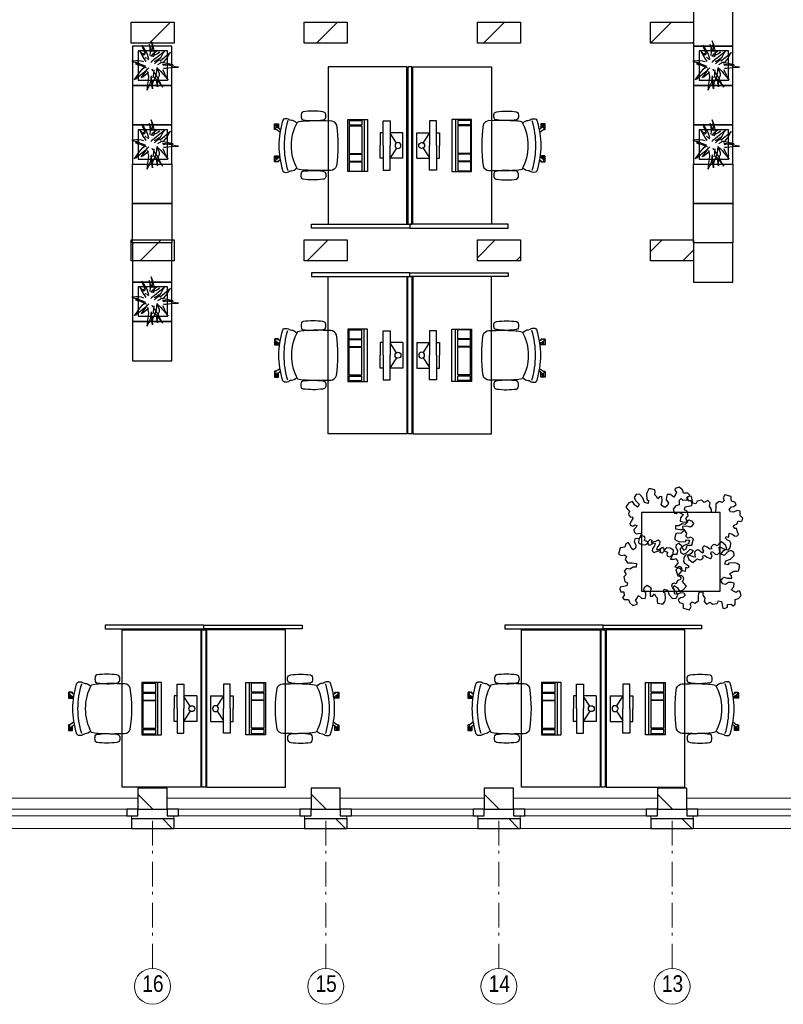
# Model space of a CAD drawing. Header units: millimetres. Extents: x 274611 to 749520, y 175257 to 298905.
# Tile 145 of 251: x 639926 to 647687, y 220951 to 230963. Entities that reach past the tile are written whole.
import ezdxf

# ---------------------------------------------------------------- set-up
doc = ezdxf.new("R2010")
doc.units = ezdxf.units.MM
doc.header["$LTSCALE"] = 400
doc.header["$PDMODE"] = 1
doc.header["$PDSIZE"] = 15
doc.linetypes.add('HIDDEN', pattern=[0.375, 0.25, -0.125])
doc.linetypes.add('STYLE_06', pattern=[1.041641, 0.625, -0.208282, 0.069427, -0.138931])
for name, color, linetype in [('-gd', 2, 'Continuous'), ('-ve', 2, 'HIDDEN'), ('inr', 4, 'Continuous'), ('plant', 114, 'Continuous'), ('sona-s008_ip0', 7, 'Continuous'), ('symbol', 1, 'Continuous'), ('timmerwerk-ge', 150, 'Continuous')]:
    doc.layers.add(name, color=color, linetype=linetype)
for name, color, linetype, lineweight in [('Buitenkozijnen', 140, 'Continuous', 15), ('mat-baksteen', 5, 'Continuous', 25), ('mat-kalkzandsteen', 5, 'Continuous', 25), ('None', 7, 'Continuous', 9)]:
    doc.layers.add(name, color=color, linetype=linetype, lineweight=lineweight)
doc.styles.add('Arial Narrow', font='ARIALN.TTF', dxfattribs={"height": 222.25})

# ---------------------------------------------------------------- blocks, each defined once
blk = doc.blocks.new('*X2201')
at = {"layer": 'None', "lineweight": 9}
blk.add_line((-45661, 2705), (-45447, 2919), dxfattribs=at)
blk = doc.blocks.new('*X2202')
at = {"layer": 'None', "lineweight": 9}
blk.add_line((-43964, 2705), (-43750, 2919), dxfattribs=at)
blk = doc.blocks.new('*X2203')
at = {"layer": 'None', "lineweight": 9}
blk.add_line((-42267, 2705), (-42053, 2919), dxfattribs=at)
blk = doc.blocks.new('*X2204')
at = {"layer": 'None', "lineweight": 9}
for p, q in [((-40567, 2707), (-40356, 2919)), ((-40146, 2705), (-40130, 2720))]:
    blk.add_line(p, q, dxfattribs=at)
blk = doc.blocks.new('*X2212')
at = {"layer": 'None', "lineweight": 9}
blk.add_line((-45754, 491), (-45540, 705), dxfattribs=at)
blk = doc.blocks.new('*X2213')
at = {"layer": 'None', "lineweight": 9}
blk.add_line((-44057, 491), (-43843, 705), dxfattribs=at)
blk = doc.blocks.new('*X2214')
at = {"layer": 'None', "lineweight": 9}
for p, q in [((-42327, 523), (-42146, 705)), ((-41935, 491), (-41890, 536))]:
    blk.add_line(p, q, dxfattribs=at)
blk = doc.blocks.new('*X2215')
at = {"layer": 'None', "lineweight": 9}
for p, q in [((-40567, 586), (-40449, 705)), ((-40238, 491), (-40130, 599))]:
    blk.add_line(p, q, dxfattribs=at)
blk = doc.blocks.new('*X207')
at = {"layer": 'None', "lineweight": 9}
blk.add_line((-148.5, -148.5), (4, 4), dxfattribs=at)
blk = doc.blocks.new('*X208')
at = {"layer": 'None', "lineweight": 9}
blk.add_line((100, 100), (200, 200), dxfattribs=at)
blk = doc.blocks.new('Penant best-uitbr  (2D)')
at = {"layer": 'mat-baksteen', "lineweight": 25}
for p, q in [((-215, 200), (215, 200)), ((-215, 100), (-215, 200)), ((215, 100), (215, 200)), ((-215, 100), (215, 100))]:
    blk.add_line(p, q, dxfattribs=at)
at = {"layer": 'mat-kalkzandsteen', "lineweight": 25}
blk.add_lwpolyline([(-148.5, 4), (148.5, 4), (148.5, -210), (-148.5, -210)], close=True, dxfattribs=at)
at = {"layer": 'mat-baksteen'}
blk.add_blockref('*X208', (0, 0), dxfattribs=at)
at = {"layer": 'mat-kalkzandsteen'}
blk.add_blockref('*X207', (0, 0), dxfattribs=at)
blk = doc.blocks.new('Gevelpui best-uitbr 1330 (2D)')
at = {"layer": 'Buitenkozijnen', "lineweight": 15}
for p, q in [((-731.5, 71), (731.5, 71)), ((-731.5, 4), (-731.5, 71)), ((-731.5, 4), (731.5, 4)), ((731.5, 4), (731.5, 71))]:
    blk.add_line(p, q, dxfattribs=at)
at = {"layer": 'Buitenkozijnen', "color": 92, "lineweight": 25}
for points in [[(-731.5, 71), (-617.5, 71), (-617.5, 4), (-731.5, 4)], [(617.5, 71), (731.5, 71), (731.5, 4), (617.5, 4)]]:
    blk.add_lwpolyline(points, close=True, dxfattribs=at)
at = {"layer": 'None', "color": 43, "linetype": 'Continuous', "lineweight": 9}
blk.add_line((-731.5, -107), (731.5, -107), dxfattribs=at)
at = {"layer": 'None', "color": 43, "linetype": 'Continuous', "lineweight": 9, "flags": 128}
blk.add_lwpolyline([(-665, 71), (-665, 200), (665, 200), (665, 71)], dxfattribs=at)
blk = doc.blocks.new('boom nieuw 01')
at = {"layer": 'plant', "extrusion": (0, -4.44089e-16, -1)}
for p, q in [((-574, 694), (-627, 737)), ((-627, 737), (-616, 698)), ((-574, 694), (-627, 737)), ((-627, 737), (-616, 698)), ((-616, 698), (-564, 639)), ((-616, 698), (-564, 639)), ((-519, 654), (-574, 694)), ((-519, 654), (-574, 694)), ((-467, 618), (-519, 654)), ((-467, 618), (-519, 654)), ((-298, 670), (-316, 598)), ((-285, 709), (-298, 670)), ((-285, 665), (-285, 709)), ((-279, 616), (-285, 665)), ((-257, 677), (-284, 619)), ((-257, 677), (-284, 619)), ((-238, 749), (-257, 677)), ((-238, 749), (-257, 677)), ((-225, 789), (-238, 749)), ((-225, 789), (-238, 749)), ((-225, 745), (-225, 789)), ((-225, 745), (-225, 789)), ((-219, 696), (-225, 745)), ((-219, 696), (-225, 745)), ((-219, 630), (-219, 696)), ((-219, 630), (-219, 696)), ((-831, 440), (-863, 451)), ((-863, 451), (-808, 440)), ((-831, 440), (-863, 451)), ((-863, 451), (-808, 440)), ((-793, 417), (-831, 440)), ((-793, 417), (-831, 440)), ((-808, 440), (-733, 432)), ((-808, 440), (-733, 432)), ((-531, 541), (-584, 584)), ((-584, 584), (-573, 545)), ((-531, 541), (-584, 584)), ((-584, 584), (-573, 545)), ((-573, 545), (-520, 486)), ((-573, 545), (-520, 486)), ((-564, 639), (-510, 574)), ((-564, 639), (-510, 574)), ((-476, 501), (-531, 541)), ((-476, 501), (-531, 541)), ((-520, 486), (-467, 421)), ((-520, 486), (-467, 421)), ((-510, 574), (-463, 510)), ((-510, 574), (-463, 510)), ((-424, 465), (-476, 501)), ((-424, 465), (-476, 501)), ((-412, 565), (-467, 618)), ((-412, 565), (-467, 618)), ((-463, 510), (-423, 466)), ((-463, 510), (-423, 466)), ((-369, 412), (-424, 465)), ((-369, 412), (-424, 465)), ((-423, 466), (-397, 444)), ((-423, 466), (-397, 444)), ((-369, 511), (-412, 565)), ((-369, 511), (-412, 565)), ((-344, 540), (-368, 472)), ((-316, 598), (-344, 540)), ((-308, 551), (-333, 488)), ((-308, 551), (-333, 488)), ((-284, 619), (-308, 551)), ((-284, 619), (-308, 551)), ((-243, 519), (-227, 576)), ((-243, 519), (-227, 576)), ((-187, 511), (-234, 479)), ((-187, 511), (-234, 479)), ((-227, 576), (-219, 630)), ((-227, 576), (-219, 630)), ((-195, 409), (-161, 444)), ((-119, 548), (-187, 511)), ((-167, 460), (-136, 488)), ((-167, 460), (-136, 488)), ((-128, 424), (-78, 443)), ((-128, 424), (-78, 443)), ((-55, 579), (-119, 548)), ((-55, 579), (-119, 548)), ((-101, 524), (-55, 560)), ((-101, 524), (-55, 560)), ((-95, 500), (-50, 537)), ((-78, 443), (-25, 464)), ((-78, 443), (-25, 464)), ((-4, 517), (-70, 496)), ((-4, 517), (-70, 496)), ((9, 617), (-55, 579)), ((9, 617), (-55, 579)), ((-55, 560), (-36, 579)), ((-55, 560), (-36, 579)), ((-36, 579), (9, 617)), ((-36, 579), (9, 617)), ((-25, 464), (20, 490)), ((-25, 464), (20, 490)), ((73, 551), (-4, 517)), ((73, 551), (-4, 517)), ((20, 490), (61, 517)), ((20, 490), (61, 517)), ((61, 517), (92, 539)), ((61, 517), (92, 539)), ((126, 569), (73, 551)), ((126, 569), (73, 551)), ((92, 539), (126, 569)), ((92, 539), (126, 569)), ((-838, 331), (-790, 339)), ((-838, 331), (-790, 339)), ((-787, 335), (-838, 331)), ((-787, 335), (-838, 331)), ((-794, 221), (-746, 230)), ((-794, 221), (-746, 230)), ((-743, 226), (-794, 221)), ((-743, 226), (-794, 221)), ((-751, 400), (-793, 417)), ((-751, 400), (-793, 417)), ((-790, 339), (-724, 343)), ((-790, 339), (-724, 343)), ((-737, 335), (-787, 335)), ((-737, 335), (-787, 335)), ((-690, 378), (-751, 400)), ((-690, 378), (-751, 400)), ((-746, 230), (-680, 234)), ((-746, 230), (-680, 234)), ((-694, 225), (-743, 226)), ((-694, 225), (-743, 226)), ((-691, 320), (-737, 335)), ((-733, 432), (-646, 419)), ((-733, 432), (-646, 419)), ((-724, 343), (-665, 349)), ((-724, 343), (-665, 349)), ((-647, 211), (-694, 225)), ((-647, 211), (-694, 225)), ((-636, 315), (-691, 320)), ((-636, 315), (-691, 320)), ((-601, 365), (-690, 378)), ((-601, 365), (-690, 378)), ((-648, 228), (-686, 193)), ((-648, 228), (-686, 193)), ((-642, 298), (-680, 321)), ((-642, 298), (-680, 321)), ((-680, 234), (-621, 240)), ((-680, 234), (-621, 240)), ((-665, 349), (-613, 352)), ((-665, 349), (-613, 352)), ((-604, 263), (-648, 228)), ((-604, 263), (-648, 228)), ((-646, 419), (-567, 415)), ((-646, 419), (-567, 415)), ((-601, 281), (-642, 298)), ((-601, 281), (-642, 298)), ((-620, 196), (-568, 225)), ((-620, 196), (-568, 225)), ((-613, 352), (-578, 349)), ((-613, 352), (-578, 349)), ((-553, 314), (-604, 263)), ((-553, 314), (-604, 263)), ((-547, 362), (-601, 365)), ((-547, 362), (-601, 365)), ((-540, 259), (-601, 281)), ((-540, 259), (-601, 281)), ((-583, 313), (-496, 300)), ((-583, 313), (-496, 300)), ((-568, 225), (-511, 263)), ((-568, 225), (-511, 263)), ((-567, 415), (-510, 423)), ((-567, 415), (-510, 423)), ((-451, 246), (-540, 259)), ((-451, 246), (-540, 259)), ((-511, 263), (-472, 292)), ((-511, 263), (-472, 292)), ((-510, 423), (-451, 434)), ((-510, 423), (-451, 434)), ((-496, 300), (-417, 296)), ((-496, 300), (-417, 296)), ((-392, 219), (-496, 183)), ((-392, 219), (-496, 183)), ((-472, 292), (-455, 309)), ((-472, 292), (-455, 309)), ((-397, 243), (-451, 246)), ((-397, 243), (-451, 246)), ((-398, 347), (-436, 328)), ((-398, 347), (-436, 328)), ((-369, 232), (-403, 195)), ((-369, 232), (-403, 195)), ((-354, 238), (-392, 219)), ((-354, 238), (-392, 219)), ((-281, 288), (-232, 238)), ((-281, 288), (-232, 238)), ((-231, 344), (-254, 371)), ((-231, 344), (-254, 371)), ((-194, 216), (-242, 260)), ((-194, 216), (-242, 260)), ((-233, 285), (-204, 233)), ((-233, 285), (-204, 233)), ((-232, 238), (-199, 194)), ((-232, 238), (-199, 194)), ((-192, 292), (-231, 344)), ((-192, 292), (-231, 344)), ((-204, 233), (-174, 186)), ((-204, 233), (-174, 186)), ((-151, 244), (-192, 292)), ((-151, 244), (-192, 292)), ((-170, 410), (-128, 424)), ((-170, 410), (-128, 424)), ((-33, 98), (-151, 244)), ((-33, 98), (-151, 244)), ((-127, 307), (-59, 290)), ((-127, 307), (-59, 290)), ((-105, 362), (-122, 364)), ((-105, 362), (-122, 364)), ((-113, 330), (-85, 277)), ((-113, 330), (-85, 277)), ((-83, 336), (-105, 362)), ((-83, 336), (-105, 362)), ((-15, 385), (-100, 387)), ((-15, 385), (-100, 387)), ((-85, 277), (-56, 224)), ((-85, 277), (-56, 224)), ((-43, 284), (-83, 336)), ((-43, 284), (-83, 336)), ((-59, 290), (16, 294)), ((-59, 290), (16, 294)), ((-56, 224), (-25, 178)), ((-56, 224), (-25, 178)), ((-3, 235), (-43, 284)), ((-3, 235), (-43, 284)), ((69, 341), (-16, 343)), ((69, 341), (-16, 343)), ((71, 388), (-15, 385)), ((71, 388), (-15, 385)), ((-5, 354), (51, 371)), ((-5, 354), (51, 371)), ((16, 294), (79, 310)), ((16, 294), (79, 310)), ((51, 371), (104, 389)), ((51, 371), (104, 389)), ((154, 344), (69, 341)), ((154, 344), (69, 341)), ((140, 402), (71, 388)), ((140, 402), (71, 388)), ((79, 310), (135, 327)), ((79, 310), (135, 327)), ((104, 389), (140, 402)), ((104, 389), (140, 402)), ((135, 327), (188, 345)), ((135, 327), (188, 345)), ((224, 359), (154, 344)), ((224, 359), (154, 344)), ((188, 345), (224, 359)), ((188, 345), (224, 359)), ((-748, 141), (-796, 107)), ((-748, 141), (-796, 107)), ((-796, 107), (-737, 139)), ((-796, 107), (-737, 139)), ((-722, 163), (-748, 141)), ((-722, 163), (-748, 141)), ((-737, 139), (-688, 167)), ((-737, 139), (-688, 167)), ((-686, 193), (-722, 163)), ((-686, 193), (-722, 163)), ((-688, 167), (-620, 196)), ((-688, 167), (-620, 196)), ((-592, 206), (-647, 211)), ((-592, 206), (-647, 211)), ((-597, 22), (-646, -12)), ((-597, 22), (-646, -12)), ((-646, -12), (-586, 20)), ((-646, -12), (-586, 20)), ((-572, 44), (-597, 22)), ((-572, 44), (-597, 22)), ((-549, 186), (-592, 206)), ((-549, 186), (-592, 206)), ((-586, 20), (-537, 48)), ((-586, 20), (-537, 48)), ((-535, 74), (-572, 44)), ((-535, 74), (-572, 44)), ((-496, 183), (-549, 186)), ((-496, 183), (-549, 186)), ((-537, 48), (-469, 77)), ((-537, 48), (-469, 77)), ((-497, 109), (-535, 74)), ((-497, 109), (-535, 74)), ((-454, 144), (-497, 109)), ((-454, 144), (-497, 109)), ((-469, 77), (-417, 106)), ((-469, 77), (-417, 106)), ((-403, 195), (-454, 144)), ((-403, 195), (-454, 144)), ((-380, 87), (-378, 37)), ((-380, 87), (-378, 37)), ((-378, 37), (-372, -25)), ((-378, 37), (-372, -25)), ((-317, 95), (-308, 24)), ((-317, 95), (-308, 24)), ((-317, -32), (-303, 34)), ((-317, -32), (-303, 34)), ((-308, 24), (-304, -32)), ((-308, 24), (-304, -32)), ((-303, 34), (-304, 107)), ((-303, 34), (-304, 107)), ((-297, 215), (-269, 162)), ((-297, 215), (-269, 162)), ((-293, -58), (-278, 12)), ((-293, -58), (-278, 12)), ((-278, 12), (-263, 89)), ((-278, 12), (-263, 89)), ((-269, 162), (-239, 109)), ((-269, 162), (-239, 109)), ((-267, 114), (-235, 70)), ((-267, 114), (-235, 70)), ((-263, 89), (-248, 155)), ((-263, 89), (-248, 155)), ((-235, 70), (-173, 19)), ((-235, 70), (-173, 19)), ((-186, 120), (-227, 169)), ((-186, 120), (-227, 169)), ((-199, 194), (-138, 143)), ((-199, 194), (-138, 143)), ((-174, 186), (-194, 216)), ((-174, 186), (-194, 216)), ((-69, -25), (-186, 120)), ((-69, -25), (-186, 120)), ((-173, 19), (-128, -8)), ((-173, 19), (-128, -8)), ((-138, 143), (-93, 116)), ((-138, 143), (-93, 116)), ((-93, 116), (-36, 86)), ((-93, 116), (-36, 86)), ((-25, 178), (-46, 207)), ((-25, 178), (-46, 207)), ((-36, 86), (2, 56)), ((-36, 86), (2, 56)), ((2, 56), (-33, 98)), ((2, 56), (-33, 98)), ((-372, -25), (-363, -96)), ((-372, -25), (-363, -96)), ((-363, -96), (-359, -152)), ((-363, -96), (-359, -152)), ((-359, -152), (-354, -201)), ((-359, -152), (-354, -201)), ((-358, -244), (-348, -178)), ((-358, -244), (-348, -178)), ((-354, -201), (-358, -244)), ((-354, -201), (-358, -244)), ((-348, -178), (-333, -108)), ((-348, -178), (-333, -108)), ((-333, -108), (-317, -32)), ((-333, -108), (-317, -32)), ((-304, -32), (-299, -81)), ((-304, -32), (-299, -81)), ((-303, -124), (-293, -58)), ((-303, -124), (-293, -58)), ((-299, -81), (-303, -124)), ((-299, -81), (-303, -124)), ((-128, -8), (-72, -38)), ((-128, -8), (-72, -38)), ((-72, -38), (-33, -68)), ((-72, -38), (-33, -68)), ((-33, -68), (-69, -25)), ((-33, -68), (-69, -25))]:
    blk.add_line(p, q, dxfattribs=at)
at = {"layer": 'timmerwerk-ge', "linetype": 'Continuous', "extrusion": (0, -4.44089e-16, -1)}
for p, q in [((0, 647), (-647, 647)), ((-647, 647), (-647, 0)), ((0, 0), (0, 647)), ((-647, 0), (0, 0))]:
    blk.add_line(p, q, dxfattribs=at)
blk = doc.blocks.new('SONA-S008_B2')
at = {"layer": '-gd'}
blk.add_open_spline([(-253, -510), (-88, -560), (88, -560), (253, -510)], degree=3, dxfattribs=at)
for points in [[(-207, -16), (-79, 5), (80, 5), (207, -16)], [(-253, -272), (-257, -207), (-252, -139), (-253, -74)], [(-253, -74), (-253, -52), (-233, -20), (-207, -16)], [(207, -16), (233, -20), (253, -52), (253, -74)], [(253, -74), (252, -139), (257, -207), (253, -272)], [(-343, -154), (-353, -221), (-352, -288), (-343, -355)], [(-325, -126), (-337, -132), (-340, -141), (-343, -154)], [(-278, -126), (-288, -121), (-315, -121), (-325, -126)], [(-261, -154), (-263, -141), (-266, -132), (-278, -126)], [(-261, -355), (-252, -288), (-250, -221), (-261, -154)], [(261, -355), (252, -288), (250, -221), (261, -154)], [(261, -154), (263, -141), (266, -132), (278, -126)], [(278, -126), (288, -121), (315, -121), (325, -126)], [(325, -126), (337, -132), (340, -141), (343, -154)], [(343, -154), (353, -221), (352, -288), (343, -355)], [(-239, -412), (-253, -366), (-250, -319), (-253, -272)], [(253, -272), (250, -319), (253, -366), (239, -412)], [(252, -298), (253, -297), (254, -297), (255, -297)], [(-343, -355), (-341, -363), (-334, -370), (-326, -372)], [(-326, -372), (-310, -376), (-293, -376), (-277, -372)], [(-277, -372), (-270, -370), (-262, -363), (-261, -355)], [(-251, -332), (-253, -332), (-255, -331), (-258, -330)], [(-255, -304), (-254, -304), (-253, -305), (-252, -305)], [(257, -323), (255, -324), (253, -324), (251, -325)], [(277, -372), (270, -370), (262, -363), (261, -355)], [(326, -372), (310, -376), (293, -376), (277, -372)], [(343, -355), (341, -363), (334, -370), (326, -372)], [(-256, -474), (-255, -489), (-270, -500), (-272, -515)], [(-227, -418), (-247, -437), (-256, -455), (-256, -474)], [(239, -412), (95, -494), (-95, -494), (-239, -412)], [(256, -474), (256, -455), (247, -437), (227, -418)], [(272, -515), (270, -500), (255, -489), (256, -474)], [(-272, -515), (-274, -534), (-274, -556), (-259, -560)], [(-259, -560), (-77, -614), (79, -614), (259, -560)], [(-186, -615), (-186, -615), (-176, -603), (-163, -584)], [(-135, -589), (-152, -614), (-165, -630), (-165, -630)], [(143, -630), (143, -630), (132, -615), (115, -592)], [(144, -587), (156, -604), (164, -615), (164, -615)], [(259, -560), (274, -556), (274, -534), (272, -515)], [(-222, -607), (-222, -605), (-221, -603), (-219, -603)], [(-222, -615), (-222, -615), (-222, -607), (-222, -607)], [(-219, -615), (-219, -615), (-222, -615), (-222, -615)], [(-222, -630), (-222, -630), (-222, -618), (-222, -618)], [(-222, -618), (-222, -618), (-199, -618), (-199, -618)], [(-199, -630), (-199, -630), (-222, -630), (-222, -630)], [(-222, -641), (-222, -641), (-222, -633), (-222, -633)], [(-222, -633), (-222, -633), (-219, -633), (-219, -633)], [(-219, -645), (-221, -645), (-222, -643), (-222, -641)], [(-219, -603), (-219, -603), (-192, -603), (-177, -603)], [(-199, -615), (-199, -615), (-219, -615), (-219, -615)], [(-219, -633), (-219, -633), (-199, -633), (-199, -633)], [(-167, -645), (-167, -645), (-219, -645), (-219, -645)], [(-199, -618), (-199, -618), (-199, -615), (-199, -615)], [(-199, -615), (-199, -615), (-187, -615), (-187, -615)], [(-199, -618), (-199, -618), (-189, -618), (-187, -618)], [(-199, -633), (-199, -633), (-199, -630), (-199, -630)], [(-199, -630), (-199, -630), (-187, -630), (-187, -630)], [(-199, -633), (-199, -633), (-187, -633), (-187, -633)], [(-183, -633), (-188, -629), (-190, -621), (-186, -615)], [(-185, -615), (-186, -615), (-187, -615), (-187, -615)], [(-187, -615), (-187, -615), (-187, -616), (-187, -617)], [(-186, -630), (-186, -630), (-187, -630), (-187, -630)], [(-187, -630), (-187, -630), (-187, -633), (-187, -633)], [(-187, -633), (-187, -633), (-185, -633), (-183, -633)], [(-165, -630), (-169, -636), (-177, -638), (-183, -633)], [(-183, -633), (-183, -633), (-183, -633), (-183, -633)], [(-167, -633), (-167, -633), (-166, -633), (-166, -633)], [(-163, -641), (-163, -643), (-165, -645), (-167, -645)], [(-166, -633), (-166, -633), (-163, -633), (-163, -633)], [(-163, -630), (-163, -630), (-163, -630), (-164, -630)], [(-163, -628), (-163, -629), (-163, -630), (-163, -630)], [(-163, -633), (-163, -633), (-163, -641), (-163, -641)], [(106, -607), (106, -605), (108, -603), (110, -603)], [(106, -615), (106, -615), (106, -607), (106, -607)], [(110, -615), (110, -615), (106, -615), (106, -615)], [(106, -630), (106, -630), (106, -618), (106, -618)], [(106, -618), (106, -618), (130, -618), (130, -618)], [(130, -630), (130, -630), (106, -630), (106, -630)], [(106, -641), (106, -641), (106, -633), (106, -633)], [(106, -633), (106, -633), (110, -633), (110, -633)], [(110, -645), (108, -645), (106, -643), (106, -641)], [(110, -603), (110, -603), (116, -603), (123, -603)], [(130, -615), (130, -615), (110, -615), (110, -615)], [(110, -633), (110, -633), (130, -633), (130, -633)], [(162, -644), (162, -644), (110, -645), (110, -645)], [(130, -618), (130, -618), (130, -615), (130, -615)], [(130, -615), (130, -615), (131, -615), (132, -615)], [(130, -618), (130, -618), (132, -618), (134, -618)], [(130, -633), (130, -633), (130, -630), (130, -630)], [(130, -630), (130, -630), (142, -630), (142, -630)], [(130, -633), (130, -633), (142, -633), (142, -633)], [(143, -630), (142, -630), (142, -630), (142, -630)], [(142, -630), (142, -630), (142, -633), (142, -633)], [(142, -633), (142, -633), (143, -633), (145, -633)], [(161, -633), (155, -637), (147, -636), (143, -630)], [(155, -603), (159, -603), (162, -603), (162, -603)], [(164, -615), (168, -621), (167, -629), (161, -633)], [(161, -633), (161, -633), (161, -633), (161, -633)], [(162, -603), (164, -603), (166, -605), (166, -607)], [(162, -633), (162, -633), (162, -633), (162, -633)], [(162, -633), (162, -633), (166, -633), (166, -633)], [(166, -641), (166, -643), (164, -644), (162, -644)], [(166, -615), (166, -615), (165, -615), (164, -615)], [(166, -630), (166, -630), (165, -630), (164, -630)], [(165, -618), (166, -618), (166, -618), (166, -618)], [(166, -607), (166, -607), (166, -615), (166, -615)], [(166, -618), (166, -618), (166, -619), (166, -620)], [(166, -626), (166, -628), (166, -630), (166, -630)], [(166, -633), (166, -633), (166, -641), (166, -641)]]:
    blk.add_open_spline(points, degree=3)
at = {"layer": 'sona-s008_ip0'}
blk.add_point((0, 0), dxfattribs=at)
blk = doc.blocks.new('SYMB-CMP4_B2')
for p, q in [((-130, 558), (130, 558)), ((-130, 558), (-130, 428)), ((130, 558), (130, 428)), ((-250, 358), (-250, 428)), ((-250, 428), (0, 428)), ((-25, 492), (-125, 428)), ((250, 428), (0, 428)), ((25, 492), (125, 428)), ((250, 358), (250, 428)), ((0, 358), (-250, 358)), ((-130, 358), (-130, 328)), ((-130, 328), (0, 328)), ((0, 358), (250, 358)), ((130, 328), (0, 328)), ((130, 358), (130, 328)), ((265, 200), (-265, 200)), ((-265, 200), (-265, 0)), ((265, 163), (-265, 163)), ((-167, 142), (-260, 142)), ((-260, 13), (-260, 142)), ((-167, 13), (-167, 142)), ((-88, 142), (-159, 142)), ((-159, 13), (-159, 142)), ((-88, 13), (-88, 142)), ((200, 142), (-82, 142)), ((-82, 13), (-82, 142)), ((200, 13), (200, 142)), ((255, 142), (212, 142)), ((212, 13), (212, 142)), ((255, 13), (255, 142)), ((265, 0), (265, 200)), ((-265, 0), (265, 0)), ((-167, 13), (-260, 13)), ((-88, 13), (-159, 13)), ((200, 13), (-82, 13)), ((255, 13), (212, 13))]:
    blk.add_line(p, q)
blk.add_circle((0, 508), 30)
blk = doc.blocks.new('SYMB-BM02_B2')
at = {"layer": 'plant'}
blk.add_lwpolyline([(98, 356), (66, 371), (46, 367), (23, 344), (26, 317), (5, 314), (-27, 337), (-68, 353), (-84, 340), (-93, 315), (-77, 290), (-84, 262), (-106, 274), (-134, 301), (-166, 298), (-190, 273), (-184, 246), (-181, 209), (-209, 214), (-256, 237), (-302, 241), (-315, 221), (-325, 198), (-329, 157), (-315, 134), (-286, 119), (-263, 95), (-270, 73), (-298, 80), (-306, 68), (-307, 29), (-341, 38), (-375, 66), (-406, 70), (-427, 48), (-413, 13), (-402, -28), (-381, -27), (-361, -62), (-377, -76), (-407, -84), (-423, -126), (-448, -119), (-475, -126), (-482, -158), (-448, -194), (-447, -249), (-411, -258), (-363, -237), (-327, -242), (-307, -272), (-338, -303), (-366, -308), (-398, -333), (-381, -365), (-338, -377), (-336, -406), (-332, -436), (-252, -458), (-234, -418), (-243, -383), (-220, -358), (-184, -372), (-140, -344), (-141, -283), (-132, -230), (-84, -233), (-86, -271), (-59, -312), (-68, -354), (-36, -386), (7, -361), (39, -388), (98, -377), (116, -344), (153, -351), (160, -393), (171, -436), (193, -440), (228, -426), (230, -390), (275, -385), (300, -408), (328, -386), (326, -329), (369, -315), (403, -276), (387, -222), (366, -221), (339, -240), (312, -226), (275, -205), (309, -165), (312, -121), (278, -112), (241, -110), (205, -137), (171, -126), (146, -92), (166, -59), (184, -44), (228, -57), (285, -55), (282, -25), (255, -2), (285, 14), (305, 34), (353, 32), (371, 38), (382, 84), (382, 111), (350, 130), (317, 139), (248, 136), (232, 114), (194, 121), (209, 166), (266, 187), (314, 230), (310, 274), (271, 296), (232, 280), (187, 233), (150, 251), (176, 290), (219, 319), (203, 365), (155, 404), (121, 376), (98, 356)], dxfattribs=at)

msp = doc.modelspace()

# ---------------------------------------------------------------- linework, layer by layer
at = {"layer": 'inr'}
for points in [[(643861.0171, 228883.05075), (643861.0171, 230483.05075), (643061.0171, 230483.05075), (643061.0171, 228883.05075)], [(643871.0171, 230483.05075), (643871.0171, 228883.05075), (643911.0171, 228883.05075), (643911.0171, 230483.05075)], [(643921.0171, 228883.05075), (643921.0171, 230483.05075), (644721.0171, 230483.05075), (644721.0171, 228883.05075)], [(642891.0171, 228883.05075), (643891.0171, 228883.05075), (643891.0171, 228843.05075), (642891.0171, 228843.05075)], [(644891.0171, 228883.05075), (643891.0171, 228883.05075), (643891.0171, 228843.05075), (644891.0171, 228843.05075)], [(642891.0171, 228350.4374), (643891.0171, 228350.4374), (643891.0171, 228390.4374), (642891.0171, 228390.4374)], [(644891.0171, 228350.4374), (643891.0171, 228350.4374), (643891.0171, 228390.4374), (644891.0171, 228390.4374)], [(643861.0171, 228350.4374), (643861.0171, 226750.4374), (643061.0171, 226750.4374), (643061.0171, 228350.4374)], [(643871.0171, 226750.4374), (643871.0171, 228350.4374), (643911.0171, 228350.4374), (643911.0171, 226750.4374)], [(643921.0171, 228350.4374), (643921.0171, 226750.4374), (644721.0171, 226750.4374), (644721.0171, 228350.4374)], [(646245.91976, 225152.62985), (647045.91976, 225152.62985), (647045.91976, 225952.62985), (646245.91976, 225952.62985)], [(640796.28989, 224767.27231), (641796.28989, 224767.27231), (641796.28989, 224807.27231), (640796.28989, 224807.27231)], [(642796.28989, 224767.27231), (641796.28989, 224767.27231), (641796.28989, 224807.27231), (642796.28989, 224807.27231)], [(644856.28989, 224767.27231), (645856.28989, 224767.27231), (645856.28989, 224807.27231), (644856.28989, 224807.27231)], [(646856.28989, 224767.27231), (645856.28989, 224767.27231), (645856.28989, 224807.27231), (646856.28989, 224807.27231)], [(641766.28989, 224757.27231), (641766.28989, 223157.27231), (640966.28989, 223157.27231), (640966.28989, 224757.27231)], [(641776.28989, 223157.27231), (641776.28989, 224757.27231), (641816.28989, 224757.27231), (641816.28989, 223157.27231)], [(641826.28989, 224757.27231), (641826.28989, 223157.27231), (642626.28989, 223157.27231), (642626.28989, 224757.27231)], [(645826.28989, 224757.27231), (645826.28989, 223157.27231), (645026.28989, 223157.27231), (645026.28989, 224757.27231)], [(645836.28989, 223157.27231), (645836.28989, 224757.27231), (645876.28989, 224757.27231), (645876.28989, 223157.27231)], [(645886.28989, 224757.27231), (645886.28989, 223157.27231), (646686.28989, 223157.27231), (646686.28989, 224757.27231)]]:
    msp.add_lwpolyline(points, close=True, dxfattribs=at)
at = {"layer": 'mat-kalkzandsteen', "lineweight": 25}
for points in [[(641057.78989, 230937.74408), (641494.78989, 230937.74408), (641494.78989, 230723.74408), (641057.78989, 230723.74408)], [(642817.78989, 230937.74408), (643254.78989, 230937.74408), (643254.78989, 230723.74408), (642817.78989, 230723.74408)], [(644577.78989, 230937.74408), (645014.78989, 230937.74408), (645014.78989, 230723.74408), (644577.78989, 230723.74408)], [(646337.78989, 230937.74408), (646774.78989, 230937.74408), (646774.78989, 230723.74408), (646337.78989, 230723.74408)], [(641057.78989, 228723.74408), (641494.78989, 228723.74408), (641494.78989, 228509.74408), (641057.78989, 228509.74408)], [(642817.78989, 228723.74408), (643254.78989, 228723.74408), (643254.78989, 228509.74408), (642817.78989, 228509.74408)], [(644577.78989, 228723.74408), (645014.78989, 228723.74408), (645014.78989, 228509.74408), (644577.78989, 228509.74408)], [(646337.78989, 228723.74408), (646774.78989, 228723.74408), (646774.78989, 228509.74408), (646337.78989, 228509.74408)]]:
    msp.add_lwpolyline(points, close=True, dxfattribs=at)
at = {"layer": 'None', "color": 7, "linetype": 'STYLE_06', "lineweight": 9}
for p, q in [((641276.28989, 221316.25637), (641276.28989, 222816.25637)), ((643036.28989, 221316.25637), (643036.28989, 222816.25637)), ((644796.28989, 221316.25637), (644796.28989, 222816.25637)), ((646556.28989, 221316.25637), (646556.28989, 222816.25637))]:
    msp.add_line(p, q, dxfattribs=at)
at = {"layer": 'None', "color": 43, "linetype": 'Continuous', "lineweight": 9}
for centre in [(641276.28989, 221133.64996), (643036.28989, 221133.64996), (644796.28989, 221133.64996), (646556.28989, 221133.64996)]:
    msp.add_circle(centre, 182.60642, dxfattribs=at)
at = {"layer": 'timmerwerk-ge'}
for points in [[(647174.78989, 230692.52497), (647174.78989, 231092.52497), (646774.78989, 231092.52497), (646774.78989, 230692.52497)], [(641473.1475, 230292.52497), (641473.1475, 230692.52497), (641073.1475, 230692.52497), (641073.1475, 230292.52497)], [(647174.78989, 230292.52497), (647174.78989, 230692.52497), (646774.78989, 230692.52497), (646774.78989, 230292.52497)], [(641473.1475, 229892.52497), (641473.1475, 230292.52497), (641073.1475, 230292.52497), (641073.1475, 229892.52497)], [(647174.78989, 229892.52497), (647174.78989, 230292.52497), (646774.78989, 230292.52497), (646774.78989, 229892.52497)], [(641473.1475, 229492.52497), (641473.1475, 229892.52497), (641073.1475, 229892.52497), (641073.1475, 229492.52497)], [(647174.78989, 229492.52497), (647174.78989, 229892.52497), (646774.78989, 229892.52497), (646774.78989, 229492.52497)], [(641473.1475, 229492.52497), (641473.1475, 229092.52497), (641073.1475, 229092.52497), (641073.1475, 229492.52497)], [(647174.78989, 229492.52497), (647174.78989, 229092.52497), (646774.78989, 229092.52497), (646774.78989, 229492.52497)], [(641473.1475, 229092.52497), (641473.1475, 228692.52497), (641073.1475, 228692.52497), (641073.1475, 229092.52497)], [(647174.78989, 229092.52497), (647174.78989, 228692.52497), (646774.78989, 228692.52497), (646774.78989, 229092.52497)], [(641473.1475, 228292.52497), (641473.1475, 228692.52497), (641073.1475, 228692.52497), (641073.1475, 228292.52497)], [(647174.78989, 228292.52497), (647174.78989, 228692.52497), (646774.78989, 228692.52497), (646774.78989, 228292.52497)], [(641473.1475, 227892.52497), (641473.1475, 228292.52497), (641073.1475, 228292.52497), (641073.1475, 227892.52497)], [(641473.1475, 227492.52497), (641473.1475, 227892.52497), (641073.1475, 227892.52497), (641073.1475, 227492.52497)]]:
    msp.add_lwpolyline(points, close=True, dxfattribs=at)

# ---------------------------------------------------------------- block references
at = {"layer": '-ve', "xscale": 0.4608, "yscale": 0.4608, "zscale": 0.4608, "rotation": 90}
for p in [(641428.4574, 230644.77693), (647130.0998, 230644.77693), (641428.4574, 229841.26897), (647130.0998, 229841.26897), (641428.4574, 228244.77693)]:
    msp.add_blockref('boom nieuw 01', p, dxfattribs=at)
at = {"layer": 'inr'}
for p, rotation in [((643161.0171, 229683.05075), 270), ((644621.0171, 227550.4374), 90), ((642526.28989, 223957.27231), 90), ((646586.28989, 223957.27231), 90)]:
    msp.add_blockref('SONA-S008_B2', p, dxfattribs=dict(at, rotation=rotation))
at = {"layer": 'inr', "xscale": -1}
for p, rotation in [((644621.0171, 229683.05075), 90), ((643161.0171, 227550.4374), 270), ((641066.28989, 223957.27231), 270), ((645126.28989, 223957.27231), 270)]:
    msp.add_blockref('SONA-S008_B2', p, dxfattribs=dict(at, rotation=rotation))
at = {"layer": 'mat-baksteen', "color": 7, "xscale": -1, "rotation": 180}
for p in [(641276.28989, 222938.74408), (643036.28989, 222938.74408), (644796.28989, 222938.74408), (646556.28989, 222938.74408)]:
    msp.add_blockref('Penant best-uitbr  (2D)', p, dxfattribs=at)
at = {"layer": 'mat-kalkzandsteen'}
for name in ['*X2201', '*X2202', '*X2203', '*X2204', '*X2212', '*X2213', '*X2214', '*X2215']:
    msp.add_blockref(name, (686905.23053, 228018.74408), dxfattribs=at)
at = {"layer": 'None', "color": 7, "xscale": -1, "rotation": 180}
for p in [(640396.28989, 222938.74408), (642156.28989, 222938.74408), (643916.28989, 222938.74408), (645676.28989, 222938.74408), (647436.28989, 222938.74408)]:
    msp.add_blockref('Gevelpui best-uitbr 1330 (2D)', p, dxfattribs=at)
at = {"layer": 'symbol', "xscale": -1}
for p, rotation in [((643262.5058, 229683.05075), 270), ((644519.5284, 227550.4374), 90), ((642424.80119, 223957.27231), 90), ((646484.80119, 223957.27231), 90)]:
    msp.add_blockref('SYMB-CMP4_B2', p, dxfattribs=dict(at, rotation=rotation))
at = {"layer": 'symbol'}
for p, rotation in [((644519.5284, 229683.05075), 89.99999999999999), ((643262.5058, 227550.4374), 270), ((641167.7786, 223957.27231), 270), ((645227.7786, 223957.27231), 270)]:
    msp.add_blockref('SYMB-CMP4_B2', p, dxfattribs=dict(at, rotation=rotation))
at = {"layer": 'symbol', "xscale": 0.8, "yscale": 0.8, "zscale": 0.8}
for p, rotation in [((646408.95443, 225886.7749), 89.99999999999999), ((646889.68165, 225766.28505), 180), ((646378.02951, 225328.06352), 270)]:
    msp.add_blockref('SYMB-BM02_B2', p, dxfattribs=dict(at, rotation=rotation))
msp.add_blockref('SYMB-BM02_B2', (646936.19795, 225328.91937), dxfattribs=at)

# ---------------------------------------------------------------- texts
at = {"layer": 'None', "color": 8, "char_height": 169.333333, "attachment_point": 1, "style": 'Arial Narrow'}
for s, insert in [('16', (641172.57039, 221246.40754)), ('15', (642932.57039, 221246.40754)), ('14', (644692.57039, 221246.40754)), ('13', (646452.57039, 221246.40754))]:
    msp.add_mtext(s, dxfattribs=dict(at, insert=insert))

doc.saveas('drawing.dxf')
